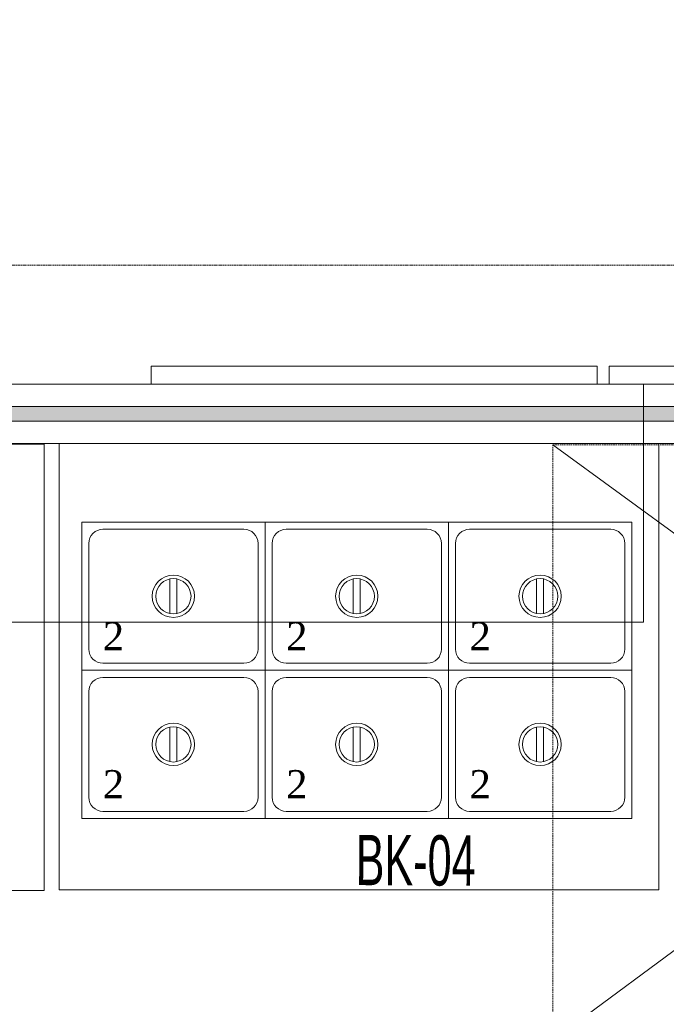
# Model space of a CAD drawing. Header units: millimetres. Extents: x -4747 to 55193, y -3459 to 48388.
# Tile 11 of 35: x 7017 to 8103, y 2028 to 3682. Entities that reach past the tile are written whole.
import ezdxf

# ---------------------------------------------------------------- set-up
doc = ezdxf.new("R2010")
doc.units = ezdxf.units.MM
doc.header["$MEASUREMENT"] = 0
doc.linetypes.add('FP XREF (2)$0$( Hidden )', pattern=[0.375, 0.25, -0.125])
doc.linetypes.add('FP XREF (2)$0$HIDDEN', pattern=[0.375, 0.25, -0.125])
doc.layers.get('0').update_dxf_attribs({"lineweight": 5})
for name, color, linetype, true_color in [('FP XREF (2)$0$A-COUNTER', 9, 'Continuous', 0x808080), ('FP XREF (2)$0$A-Digital Display', 9, 'Continuous', 0x808080), ('FP XREF (2)$0$A-EQUIP', 9, 'Continuous', 0x808080), ('FP XREF (2)$0$Equipment', 9, 'Continuous', 0x808080), ('FP XREF (2)$0$Exhaut Hoods', 9, 'Continuous', 0x808080)]:
    doc.layers.add(name, color=color, linetype=linetype, true_color=true_color)
for name, color, linetype, lineweight, true_color in [('FP XREF (2)$0$A-JOINERY', 9, 'Continuous', 30, 0x808080), ('FP XREF (2)$0$EQUIP.', 9, 'Continuous', 0, 0x808080), ('FP XREF (2)$0$HATCH', 9, 'Continuous', 0, 0x808080), ('FP XREF (2)$0$XR-CP-DS$0$A-DOWN LIG', 9, 'Continuous', 0, 0x808080)]:
    doc.layers.add(name, color=color, linetype=linetype, lineweight=lineweight, true_color=true_color)
doc.styles.add('FP XREF (2)$0$MtXpl_Arial_Narrow', font='arialn.ttf')
doc.styles.add('FP XREF (2)$0$Standard', font='times.ttf')

# ---------------------------------------------------------------- blocks, each defined once
blk = doc.blocks.new('FP XREF (2)')
at = {"layer": 'FP XREF (2)$0$HATCH', "lineweight": 0, "true_color": 0x808080}
h = blk.add_hatch(color=8, dxfattribs=at)
h.dxf.hatch_style = 1
h.paths.add_polyline_path([(5890, 3682.5), (4190, 3682.5), (4190, 3657.5), (5890, 3657.5)])
h.paths.add_polyline_path([(8065, 3032.5), (6190, 3032.5), (6190, 3007.5), (8065, 3007.5), (9805, 3007.5), (9805, 3032.5)])
at = {"layer": 'FP XREF (2)$0$A-COUNTER', "color": 8, "lineweight": 0, "true_color": 0x808080}
for p, q in [((9805, 3070), (6190, 3070)), ((9805, 2970), (6090, 2970))]:
    blk.add_line(p, q, dxfattribs=at)
at = {"layer": 'FP XREF (2)$0$A-Digital Display', "color": 8, "linetype": 'FP XREF (2)$0$HIDDEN', "lineweight": 0, "ltscale": 3, "true_color": 0x808080}
for p, q in [((7237.5, 3070), (7237.5, 3100)), ((7237.5, 3100), (7987.5, 3100)), ((7987.5, 3100), (7987.5, 3070)), ((8007.5, 3070), (8007.5, 3100)), ((8007.5, 3100), (8757.5, 3100)), ((7987.5, 3070), (7237.5, 3070)), ((8757.5, 3070), (8007.5, 3070))]:
    blk.add_line(p, q, dxfattribs=at)
at = {"layer": 'FP XREF (2)$0$A-EQUIP', "color": 8, "lineweight": 0, "true_color": 0x808080}
for p, q in [((8065, 3070), (6190, 3070)), ((8065, 2670), (8065, 3070)), ((6616, 2969), (7057.8, 2969)), ((7057.8, 2969), (7057.8, 2219)), ((7082.8, 2970), (7082.8, 2220)), ((8091, 2970), (7082.8, 2970)), ((8091, 2220), (8091, 2970)), ((6190, 2670), (8065, 2670)), ((7057.8, 2219), (6616, 2219)), ((7082.8, 2220), (8091, 2220))]:
    blk.add_line(p, q, dxfattribs=at)
at = {"layer": 'FP XREF (2)$0$A-JOINERY', "color": 8, "lineweight": 0, "true_color": 0x808080}
for p, q in [((8065, 3032.5), (6190, 3032.5)), ((9805, 3032.5), (8065, 3032.5)), ((6190, 3007.5), (8065, 3007.5)), ((8065, 3007.5), (9805, 3007.5))]:
    blk.add_line(p, q, dxfattribs=at)
at = {"layer": 'FP XREF (2)$0$Equipment', "color": 8, "lineweight": 0, "true_color": 0x808080}
for p, q in [((7121, 2837.9), (7429.1, 2837.9)), ((7121, 2589), (7121, 2837.9)), ((7429.1, 2837.9), (7737.3, 2837.9)), ((7429.1, 2589), (7429.1, 2837.9)), ((7429.1, 2837.9), (7429.1, 2589)), ((7737.3, 2837.9), (7737.3, 2589)), ((7737.3, 2837.9), (8045.5, 2837.9)), ((7737.3, 2589), (7737.3, 2837.9)), ((8045.5, 2837.9), (8045.5, 2589)), ((7156.5, 2826.1), (7393.6, 2826.1)), ((7464.7, 2826.1), (7701.8, 2826.1)), ((7772.9, 2826.1), (8010, 2826.1)), ((7132.8, 2624.6), (7132.8, 2802.4)), ((7417.3, 2802.4), (7417.3, 2624.6)), ((7441, 2624.6), (7441, 2802.4)), ((7725.5, 2802.4), (7725.5, 2624.6)), ((7749.2, 2624.6), (7749.2, 2802.4)), ((8033.7, 2802.4), (8033.7, 2624.6)), ((7269.1, 2742.5), (7269.1, 2684.4)), ((7280.9, 2742.5), (7280.9, 2684.4)), ((7577.3, 2742.5), (7577.3, 2684.4)), ((7589, 2742.5), (7589, 2684.4)), ((7885.5, 2742.5), (7885.5, 2684.4)), ((7897.2, 2742.5), (7897.2, 2684.4)), ((7393.6, 2600.9), (7156.5, 2600.9)), ((7701.8, 2600.9), (7464.7, 2600.9)), ((8010, 2600.9), (7772.9, 2600.9)), ((7429.1, 2589), (7121, 2589)), ((7121, 2589), (7429.1, 2589)), ((7121, 2340.1), (7121, 2589)), ((7737.3, 2589), (7429.1, 2589)), ((7429.1, 2589), (7737.3, 2589)), ((7429.1, 2340.1), (7429.1, 2589)), ((7429.1, 2589), (7429.1, 2340.1)), ((8045.5, 2589), (7737.3, 2589)), ((7737.3, 2589), (7737.3, 2340.1)), ((7737.3, 2589), (8045.5, 2589)), ((7737.3, 2340.1), (7737.3, 2589)), ((8045.5, 2589), (8045.5, 2340.1)), ((7156.5, 2577.1), (7393.6, 2577.1)), ((7464.7, 2577.1), (7701.8, 2577.1)), ((7772.9, 2577.1), (8010, 2577.1)), ((7132.8, 2375.6), (7132.8, 2553.4)), ((7417.3, 2553.4), (7417.3, 2375.6)), ((7441, 2375.6), (7441, 2553.4)), ((7725.5, 2553.4), (7725.5, 2375.6)), ((7749.2, 2375.6), (7749.2, 2553.4)), ((8033.7, 2553.4), (8033.7, 2375.6)), ((7269.1, 2493.6), (7269.1, 2435.5)), ((7280.9, 2493.6), (7280.9, 2435.5)), ((7577.3, 2493.6), (7577.3, 2435.5)), ((7589, 2493.6), (7589, 2435.5)), ((7885.5, 2493.6), (7885.5, 2435.5)), ((7897.2, 2493.6), (7897.2, 2435.5)), ((7393.6, 2351.9), (7156.5, 2351.9)), ((7701.8, 2351.9), (7464.7, 2351.9)), ((8010, 2351.9), (7772.9, 2351.9)), ((7429.1, 2340.1), (7121, 2340.1)), ((7737.3, 2340.1), (7429.1, 2340.1)), ((8045.5, 2340.1), (7737.3, 2340.1))]:
    blk.add_line(p, q, dxfattribs=at)
for centre, radius in [((7275, 2713.5), 35.6), ((7583.2, 2713.5), 35.6), ((7891.4, 2713.5), 35.6), ((7275, 2713.5), 29.6), ((7583.2, 2713.5), 29.6), ((7891.4, 2713.5), 29.6), ((7275, 2464.5), 35.6), ((7583.2, 2464.5), 35.6), ((7891.4, 2464.5), 35.6), ((7275, 2464.5), 29.6), ((7583.2, 2464.5), 29.6), ((7891.4, 2464.5), 29.6)]:
    blk.add_circle(centre, radius, dxfattribs=at)
for centre, start, end in [((7156.5, 2802.4), 90, 180), ((7393.6, 2802.4), 0, 90), ((7464.7, 2802.4), 90, 180), ((7701.8, 2802.4), 0, 90), ((7772.9, 2802.4), 90, 180), ((8010, 2802.4), 0, 90), ((7156.5, 2624.6), 180, 270), ((7393.6, 2624.6), 270, 0), ((7464.7, 2624.6), 180, 270), ((7701.8, 2624.6), 270, 0), ((7772.9, 2624.6), 180, 270), ((8010, 2624.6), 270, 0), ((7156.5, 2553.4), 90, 180), ((7393.6, 2553.4), 0, 90), ((7464.7, 2553.4), 90, 180), ((7701.8, 2553.4), 0, 90), ((7772.9, 2553.4), 90, 180), ((8010, 2553.4), 0, 90), ((7156.5, 2375.6), 180, 270), ((7393.6, 2375.6), 270, 0), ((7464.7, 2375.6), 180, 270), ((7701.8, 2375.6), 270, 0), ((7772.9, 2375.6), 180, 270), ((8010, 2375.6), 270, 0)]:
    blk.add_arc(centre, 23.7, start, end, dxfattribs=at)
at = {"layer": 'FP XREF (2)$0$Exhaut Hoods', "color": 8, "linetype": 'FP XREF (2)$0$( Hidden )', "lineweight": 0, "ltscale": 10, "true_color": 0x808080}
for p, q in [((7913, 2968), (9278, 2968)), ((7913, 1968), (7913, 2968))]:
    blk.add_line(p, q, dxfattribs=at)
at = {"layer": 'FP XREF (2)$0$Exhaut Hoods', "color": 8, "lineweight": 0, "true_color": 0x808080}
for p, q in [((9270.2, 2968), (7913, 1968)), ((7913, 2968), (9278, 1971.6))]:
    blk.add_line(p, q, dxfattribs=at)
at = {"layer": 'FP XREF (2)$0$XR-CP-DS$0$A-DOWN LIG', "color": 8, "linetype": 'FP XREF (2)$0$( Hidden )', "lineweight": 0, "ltscale": 8, "true_color": 0x808080}
for p, q in [((9805, 3270), (6135, 3270)), ((5835, 2970), (9805, 2970))]:
    blk.add_line(p, q, dxfattribs=at)
at = {"layer": 'FP XREF (2)$0$EQUIP.', "color": 8, "lineweight": 0, "true_color": 0x808080, "style": 'FP XREF (2)$0$MtXpl_Arial_Narrow', "width": 0.75}
blk.add_text('BK-04', height=84.44, rotation=359.7249, dxfattribs=at).set_placement((7581.2, 2228))
at = {"layer": 'FP XREF (2)$0$Equipment', "color": 8, "lineweight": 0, "true_color": 0x808080, "style": 'FP XREF (2)$0$Standard'}
for p in [(7156.4, 2622.8), (7464.6, 2622.8), (7772.8, 2622.8), (7156.4, 2373.9), (7464.6, 2373.9), (7772.8, 2373.9)]:
    blk.add_text('2', height=47.4, dxfattribs=at).set_placement(p)

msp = doc.modelspace()

# ---------------------------------------------------------------- block references
msp.add_blockref('FP XREF (2)', (0, 0))

doc.saveas('drawing.dxf')
